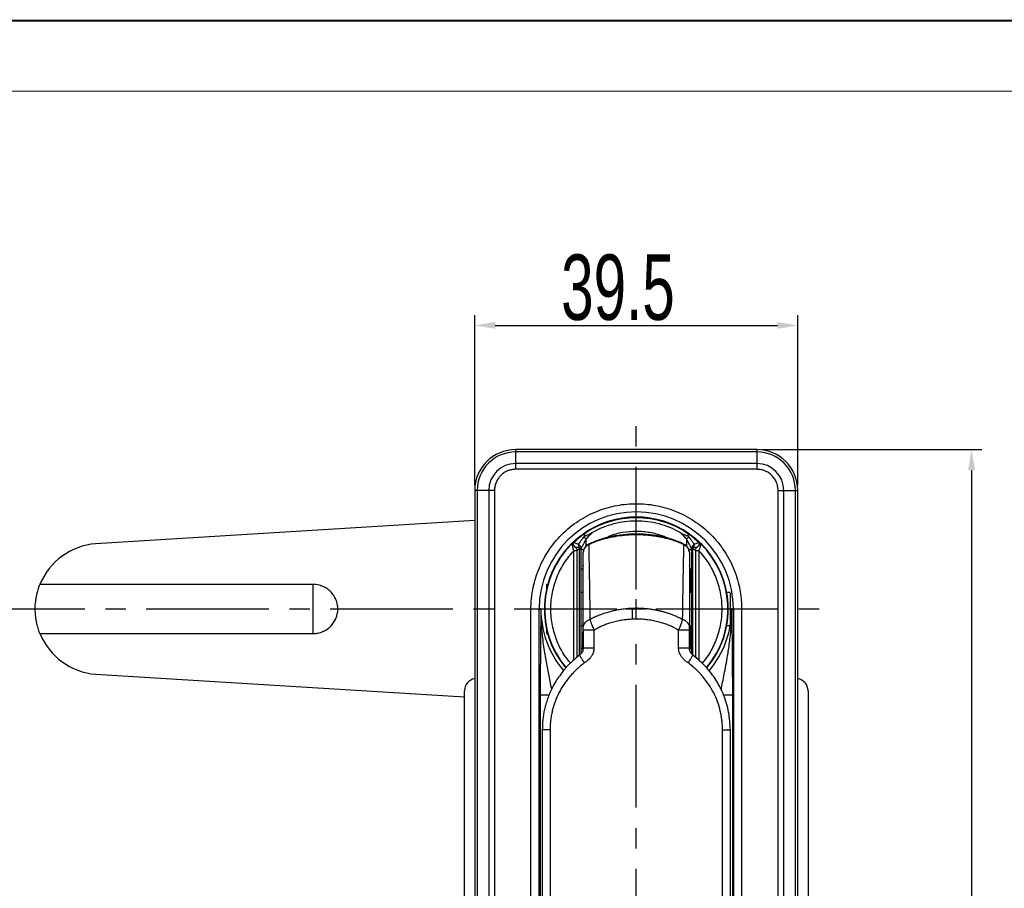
# Model space of a CAD drawing. Header units: millimetres. Extents: x 2938 to 3451, y 1869 to 2231.
# Tile 16 of 30: x 3008 to 3128, y 2125 to 2231. Entities that reach past the tile are written whole.
import ezdxf

# ---------------------------------------------------------------- set-up
doc = ezdxf.new("R2010")
doc.units = ezdxf.units.MM
doc.linetypes.add('CENTER', pattern=[10.16, 6.35, -1.27, 1.27, -1.27])
doc.linetypes.add('CENTER2', pattern=[1.125, 0.75, -0.125, 0.125, -0.125])
doc.layers.add('中心线层', color=1, linetype='CENTER')
doc.layers.add('实线层', color=7, linetype='Continuous', lineweight=30)
doc.layers.add('粗实线层', color=7, linetype='Continuous', lineweight=35)
doc.styles.add('标准', font='txt', dxfattribs={"width": 0.667})
doc.dimstyles.new('对齐', dxfattribs={"dimtxt": 3, "dimasz": 2.5, "dimexe": 1.25, "dimexo": 0.625, "dimtad": 1, "dimdsep": 46, "dimtxsty": '标准', "dimcen": 2.5, "dimclrd": 3, "dimclre": 3, "dimclrt": 3, "dimadec": 0, "dimazin": 0, "dimtfac": 1, "dimtmove": 0, "dimatfit": 3, "dimfxl": 1, "dimarcsym": 0})

# ---------------------------------------------------------------- blocks, each defined once
blk = doc.blocks.new('*D15')
at = {"color": 3, "linetype": 'Continuous', "lineweight": -2, "transparency": 16777216}
for p, q in [((3098.54, 2178.75), (3125.41, 2178.75)), ((3124.16, 2176.25), (3124.16, 2031.25)), ((3098.54, 2028.75), (3125.41, 2028.75))]:
    blk.add_line(p, q, dxfattribs=at)
at = {"color": 3, "linetype": 'Continuous', "transparency": 16777216}
for points in [[(3123.74, 2176.25), (3124.58, 2176.25), (3124.16, 2178.75)], [(3123.74, 2031.25), (3124.58, 2031.25), (3124.16, 2028.75)]]:
    blk.add_solid(points, dxfattribs=at)
at = {"layer": 'Defpoints', "color": 0, "linetype": 'Continuous', "transparency": 16777216}
for p in [(3097.91, 2178.75), (3097.91, 2028.75), (3124.16, 2028.75)]:
    blk.add_point(p, dxfattribs=at)
at = {"color": 3, "linetype": 'Continuous', "lineweight": 18, "transparency": 16777216, "insert": (3119.54, 2101.3), "char_height": 8, "width": 13.6977, "attachment_point": 5, "rotation": 90, "style": '标准'}
blk.add_mtext('150', dxfattribs=at)
blk = doc.blocks.new('*D16')
at = {"color": 3, "linetype": 'Continuous', "lineweight": -2, "transparency": 16777216}
for p, q in [((3063.41, 2174.38), (3063.41, 2195.19)), ((3102.91, 2174.38), (3102.91, 2195.19)), ((3065.91, 2193.94), (3100.41, 2193.94))]:
    blk.add_line(p, q, dxfattribs=at)
at = {"color": 3, "linetype": 'Continuous', "transparency": 16777216}
for points in [[(3065.91, 2194.35), (3065.91, 2193.52), (3063.41, 2193.94)], [(3100.41, 2194.35), (3100.41, 2193.52), (3102.91, 2193.94)]]:
    blk.add_solid(points, dxfattribs=at)
at = {"layer": 'Defpoints', "color": 0, "linetype": 'Continuous', "transparency": 16777216}
for p in [(3102.91, 2193.94), (3063.41, 2173.75), (3102.91, 2173.75)]:
    blk.add_point(p, dxfattribs=at)
at = {"color": 3, "linetype": 'Continuous', "lineweight": 18, "transparency": 16777216, "insert": (3080.92, 2198.56), "char_height": 8, "width": 19.3542, "attachment_point": 5, "style": '标准'}
blk.add_mtext('39.5', dxfattribs=at)
blk = doc.blocks.new('*U12')
at = {"layer": '中心线层', "color": 0, "linetype": 'CENTER2', "ltscale": 20, "transparency": 16777216}
for p, q in [((0, 2.38), (0, 24.25)), ((-82.42, 0), (-2.38, 0)), ((2.38, 0), (23.1, 0)), ((0, -136.79), (0, -2.38))]:
    blk.add_line(p, q, dxfattribs=at)
at = {"layer": '中心线层', "color": 0, "linetype": 'Continuous', "ltscale": 20, "transparency": 16777216}
for p, q in [((-1.19, 0), (1.19, 0)), ((0, -1.19), (0, 1.19))]:
    blk.add_line(p, q, dxfattribs=at)

msp = doc.modelspace()

# ---------------------------------------------------------------- linework, layer by layer
at = {"color": 7, "linetype": 'Continuous', "lineweight": 13}
msp.add_lwpolyline([(2938.471, 2231.223, 0.224, 0.224, 0), (3451.334, 2231.223, 0.224, 0.224, 0)], format="xyseb", dxfattribs=at)
at = {"layer": '实线层', "lineweight": 13}
msp.add_line((2969.253, 2222.589), (3442.7, 2222.589), dxfattribs=at)
at = {"layer": '实线层', "color": 7, "linetype": 'Continuous', "lineweight": 25}
for p, q in [((3068.412, 2178.459), (3068.412, 2178.752)), ((3097.912, 2178.752), (3068.412, 2178.752)), ((3068.412, 2177.045), (3068.412, 2178.459)), ((3097.912, 2178.459), (3068.412, 2178.459)), ((3097.912, 2178.752), (3097.912, 2178.459)), ((3097.912, 2178.459), (3097.912, 2177.045)), ((3068.412, 2176.337), (3068.412, 2177.045)), ((3097.912, 2177.045), (3068.412, 2177.045)), ((3097.912, 2177.045), (3097.912, 2176.337)), ((3097.912, 2176.337), (3068.412, 2176.337)), ((3065.119, 2173.752), (3063.704, 2173.752)), ((3065.826, 2173.752), (3065.119, 2173.752)), ((3100.497, 2173.752), (3101.204, 2173.752)), ((3101.204, 2173.752), (3102.619, 2173.752)), ((3102.619, 2173.752), (3102.912, 2173.752)), ((3063.412, 2170.064), (3017.046, 2167.228)), ((3076.729, 2168.409), (3076.85, 2168.238)), ((3089.473, 2168.238), (3089.594, 2168.409)), ((3075.554, 2167.37), (3075.564, 2167.385)), ((3075.564, 2167.385), (3076.047, 2167.178)), ((3077.012, 2167.787), (3076.735, 2168.078)), ((3089.588, 2168.078), (3089.312, 2167.787)), ((3090.276, 2167.178), (3090.759, 2167.385)), ((3090.743, 2167.402), (3090.759, 2167.385)), ((3090.759, 2167.385), (3090.768, 2167.37)), ((3076.412, 2166.538), (3076.236, 2166.538)), ((3076.412, 2153.801), (3076.412, 2166.538)), ((3076.698, 2166.289), (3076.662, 2166.16)), ((3089.625, 2166.289), (3089.662, 2166.16)), ((3089.912, 2166.538), (3090.087, 2166.538)), ((3089.912, 2166.538), (3089.912, 2153.801)), ((3043.662, 2162.252), (3010.245, 2162.252)), ((3043.662, 2156.252), (3043.662, 2162.252)), ((3072.319, 2162.252), (3072.162, 2162.252)), ((3072.162, 2162.252), (3072.162, 2161.61)), ((3076.662, 2161.252), (3076.412, 2161.252)), ((3089.912, 2161.252), (3089.662, 2161.252)), ((3094.64, 2161.252), (3094.232, 2161.252)), ((3094.662, 2157.323), (3094.662, 2161.18)), ((3070.279, 2159.252), (3071.279, 2159.252)), ((3071.492, 2159.252), (3071.279, 2159.252)), ((3095.044, 2159.252), (3094.831, 2159.252)), ((3095.044, 2159.252), (3096.044, 2159.252)), ((3072.162, 2156.893), (3072.162, 2156.252)), ((3076.412, 2157.252), (3076.662, 2157.252)), ((3076.662, 2156.646), (3076.662, 2154.46)), ((3077.988, 2156.647), (3077.988, 2154.461)), ((3088.335, 2154.461), (3088.335, 2156.647)), ((3089.662, 2157.252), (3089.912, 2157.252)), ((3089.662, 2154.46), (3089.662, 2156.646)), ((3094.232, 2157.252), (3094.64, 2157.252)), ((3010.245, 2156.252), (3043.662, 2156.252)), ((3072.162, 2156.252), (3072.319, 2156.252)), ((3076.265, 2153.615), (3076.262, 2153.66)), ((3090.058, 2153.615), (3090.062, 2153.66)), ((3017.046, 2151.275), (3062.162, 2148.515)), ((3062.162, 2082.252), (3062.162, 2149.252)), ((3104.162, 2149.252), (3104.162, 2082.252)), ((3071.415, 2148.755), (3071.415, 2081.75)), ((3094.908, 2148.755), (3094.908, 2081.75))]:
    msp.add_line(p, q, dxfattribs=at)
at = {"layer": '实线层', "color": 8, "linetype": 'Continuous', "lineweight": 25}
for p, q in [((3077.012, 2166.936), (3077.012, 2167.787)), ((3089.312, 2167.787), (3089.312, 2166.936)), ((3075.513, 2152.998), (3075.513, 2166.372)), ((3075.937, 2153.361), (3075.937, 2166.372)), ((3076.236, 2153.636), (3076.236, 2166.538)), ((3090.087, 2153.636), (3090.087, 2166.538)), ((3090.386, 2166.372), (3090.386, 2153.332)), ((3090.81, 2166.372), (3090.81, 2152.942)), ((3076.662, 2164.616), (3076.577, 2164.176)), ((3089.746, 2164.176), (3089.662, 2164.616)), ((3089.746, 2164.176), (3089.746, 2161.252)), ((3076.577, 2156.481), (3076.577, 2154.327)), ((3089.746, 2157.252), (3089.746, 2154.327)), ((3076.577, 2154.327), (3076.609, 2154.16)), ((3089.714, 2154.16), (3089.746, 2154.327)), ((3071.415, 2149.504), (3071.415, 2148.755)), ((3094.907, 2149.501), (3094.908, 2148.755))]:
    msp.add_line(p, q, dxfattribs=at)
at = {"layer": '实线层', "color": 7, "linetype": 'Continuous', "lineweight": 25}
for centre, radius, start, end in [((3068.412, 2173.752), 5, 90, 180), ((3068.412, 2173.752), 4.707, 90, 180), ((3097.912, 2173.752), 5, 360, 90), ((3097.912, 2173.752), 4.707, 0, 90), ((3068.412, 2173.752), 3.293, 90, 180), ((3097.912, 2173.752), 3.293, 360, 90), ((3083.162, 2159.252), 11.883, 0, 180), ((3083.162, 2159.252), 11.25, 54.96058, 125.04031), ((3017.662, 2159.252), 8, 94.41173, 157.97569), ((3083.162, 2159.252), 11.25, 134.71899, 219.92897), ((3090.449, 2167.045), 0.219, 142.23907, 173.94747), ((3083.162, 2159.252), 11.25, 320.12642, 45.28101), ((3017.662, 2159.252), 8, 202.02431, 265.58827), ((3077.681, 1612.097), 542.364, 89.96757, 90.10775), ((3088.642, 1612.097), 542.364, 89.89225, 90.03243), ((3063.662, 2149.252), 1.5, 99.59407, 180), ((3102.662, 2149.252), 1.5, 0, 80.40593), ((3072.414, 1775.13), 369.33, 89.96846, 90.11677)]:
    msp.add_arc(centre, radius, start, end, dxfattribs=at)
at = {"layer": '实线层', "color": 8, "linetype": 'Continuous', "lineweight": 25}
for radius, start, end in [(11.2, 134.33828, 219.89413), (11.2, 320.1389, 45.66172), (11.67, 180, 220.21425), (11.67, 319.68754, 0)]:
    msp.add_arc((3083.162, 2159.252), radius, start, end, dxfattribs=at)
at = {"layer": '实线层', "color": 7, "linetype": 'Continuous', "lineweight": 25}
for points, knots in [([(3068.412, 2176.337), (3068.355, 2176.336), (3068.242, 2176.334), (3068.073, 2176.317), (3067.907, 2176.29), (3067.743, 2176.252), (3067.581, 2176.202), (3067.316, 2176.103), (3066.965, 2175.916), (3066.572, 2175.592), (3066.247, 2175.198), (3066.047, 2174.822), (3065.933, 2174.503), (3065.871, 2174.257), (3065.833, 2174.006), (3065.828, 2173.837), (3065.826, 2173.752)], [0, 0, 0, 0, 0.0419813, 0.0836092, 0.1250629, 0.166524, 0.2081739, 0.2501916, 0.3750442, 0.5000263, 0.6248789, 0.749861, 0.812677, 0.8748976, 0.9371348, 1, 1, 1, 1]), ([(3100.497, 2173.752), (3100.496, 2173.808), (3100.494, 2173.922), (3100.477, 2174.09), (3100.45, 2174.256), (3100.412, 2174.421), (3100.362, 2174.583), (3100.263, 2174.847), (3100.076, 2175.198), (3099.752, 2175.591), (3099.358, 2175.916), (3098.982, 2176.116), (3098.663, 2176.231), (3098.417, 2176.292), (3098.166, 2176.33), (3097.997, 2176.335), (3097.912, 2176.337)], [0, 0, 0, 0, 0.0419813, 0.0836092, 0.1250629, 0.166524, 0.2081739, 0.2501916, 0.3750442, 0.5000263, 0.6248789, 0.749861, 0.812677, 0.8748976, 0.9371348, 1, 1, 1, 1]), ([(3070.279, 2159.252), (3070.28, 2159.364), (3070.281, 2159.589), (3070.295, 2159.925), (3070.317, 2160.261), (3070.348, 2160.596), (3070.387, 2160.93), (3070.435, 2161.264), (3070.544, 2161.895), (3070.761, 2162.817), (3071.17, 2164.017), (3071.703, 2165.188), (3072.588, 2166.703), (3073.987, 2168.426), (3076.047, 2170.099), (3078.356, 2171.296), (3080.757, 2171.986), (3083.162, 2172.206), (3085.566, 2171.986), (3087.967, 2171.296), (3090.276, 2170.099), (3092.336, 2168.426), (3093.735, 2166.703), (3094.62, 2165.188), (3095.153, 2164.018), (3095.562, 2162.817), (3095.798, 2161.814), (3095.928, 2161.015), (3095.995, 2160.429), (3096.037, 2159.841), (3096.042, 2159.448), (3096.044, 2159.252)], [0, 0, 0, 0, 0.0083414, 0.0166695, 0.0249901, 0.0333087, 0.0416313, 0.0499633, 0.0583106, 0.0891943, 0.1201024, 0.1522733, 0.1844696, 0.2501185, 0.3157674, 0.3800521, 0.4417709, 0.5000016, 0.5582324, 0.6199512, 0.6842359, 0.7498848, 0.8155337, 0.847704, 0.8799009, 0.9107833, 0.9416926, 0.9562796, 0.9708395, 0.9854027, 1, 1, 1, 1]), ([(3076.729, 2168.409), (3077.664, 2169.066), (3078.699, 2169.578), (3080.877, 2170.267), (3082.019, 2170.443), (3084.303, 2170.443), (3085.445, 2170.267), (3087.623, 2169.579), (3088.659, 2169.067), (3089.593, 2168.41)], [0, 0, 0, 0, 0.25, 0.25, 0.5, 0.5, 0.75, 0.75, 1, 1, 1, 1]), ([(3077.856, 2168.659), (3078.662, 2169.113), (3079.525, 2169.463), (3081.313, 2169.932), (3082.237, 2170.052), (3084.086, 2170.052), (3085.01, 2169.932), (3086.798, 2169.463), (3087.662, 2169.113), (3088.467, 2168.659)], [0, 0, 0, 0, 0.25, 0.25, 0.5, 0.5, 0.75, 0.75, 1, 1, 1, 1]), ([(3075.389, 2167.385), (3075.419, 2167.413), (3075.48, 2167.472), (3075.63, 2167.61), (3075.869, 2167.821), (3076.229, 2168.12), (3076.544, 2168.348), (3076.702, 2168.463)], [0, 0, 0, 0, 0.1374042, 0.2846898, 0.4284858, 0.7120949, 1, 1, 1, 1]), ([(3075.564, 2167.385), (3075.565, 2167.385), (3075.567, 2167.386), (3075.592, 2167.412), (3075.676, 2167.496), (3075.815, 2167.633), (3075.95, 2167.761), (3076.068, 2167.868), (3076.154, 2167.942), (3076.248, 2168.024), (3076.373, 2168.128), (3076.538, 2168.263), (3076.666, 2168.361), (3076.729, 2168.409)], [0, 0, 0, 0, 0.0270645, 0.1072408, 0.2460386, 0.3734343, 0.5060377, 0.5705526, 0.6355108, 0.6841549, 0.7632612, 0.8815701, 1, 1, 1, 1]), ([(3076.85, 2168.238), (3076.855, 2168.232), (3076.867, 2168.221), (3076.894, 2168.213), (3076.928, 2168.212), (3076.968, 2168.218), (3077.017, 2168.23), (3077.072, 2168.249), (3077.157, 2168.282), (3077.276, 2168.338), (3077.442, 2168.426), (3077.638, 2168.536), (3077.781, 2168.617), (3077.856, 2168.659)], [0, 0, 0, 0, 0.0281366, 0.0576574, 0.0909309, 0.1296238, 0.1747928, 0.2270937, 0.2869417, 0.4174464, 0.5720688, 0.7762039, 1, 1, 1, 1]), ([(3077.012, 2167.787), (3077.085, 2167.857), (3077.154, 2167.931), (3077.287, 2168.084), (3077.355, 2168.159), (3077.563, 2168.38), (3077.707, 2168.522), (3077.856, 2168.659)], [0, 0, 0, 0, 0.25, 0.25, 0.5, 0.5, 1, 1, 1, 1]), ([(3088.97, 2167.194), (3088.414, 2167.428), (3087.412, 2167.851), (3085.918, 2168.18), (3084.742, 2168.339), (3083.701, 2168.409), (3082.553, 2168.414), (3081.078, 2168.299), (3079.651, 2168.026), (3078.386, 2167.648), (3077.747, 2167.369), (3077.414, 2167.223)], [0, 0, 0, 0, 0.1581558, 0.2853406, 0.3817381, 0.4522273, 0.5423926, 0.6636, 0.8159419, 0.9040069, 1, 1, 1, 1]), ([(3088.467, 2168.659), (3088.558, 2168.607), (3088.725, 2168.513), (3088.939, 2168.395), (3089.103, 2168.312), (3089.218, 2168.26), (3089.312, 2168.227), (3089.383, 2168.212), (3089.441, 2168.212), (3089.463, 2168.229), (3089.473, 2168.238)], [0, 0, 0, 0, 0.2720487, 0.5000072, 0.6356821, 0.75004, 0.8337532, 0.9003387, 0.9534163, 1, 1, 1, 1]), ([(3088.467, 2168.659), (3088.616, 2168.522), (3088.761, 2168.38), (3088.969, 2168.159), (3089.036, 2168.084), (3089.169, 2167.931), (3089.238, 2167.857), (3089.312, 2167.787)], [0, 0, 0, 0, 0.5, 0.5, 0.75, 0.75, 1, 1, 1, 1]), ([(3089.621, 2168.463), (3089.78, 2168.347), (3090.095, 2168.119), (3090.462, 2167.814), (3090.712, 2167.592), (3090.867, 2167.449), (3090.919, 2167.399), (3090.943, 2167.376)], [0, 0, 0, 0, 0.2863034, 0.5679705, 0.7316503, 0.8746073, 1, 1, 1, 1]), ([(3075.246, 2167.246), (3075.277, 2167.276), (3075.317, 2167.315), (3075.327, 2167.325), (3075.33, 2167.328)], [0, 0, 0, 0, 0.7707517, 1, 1, 1, 1]), ([(3075.338, 2167.268), (3075.329, 2167.269), (3075.305, 2167.271), (3075.278, 2167.266), (3075.258, 2167.256), (3075.25, 2167.249), (3075.246, 2167.246)], [0, 0, 0, 0, 0.2308486, 0.6212333, 0.8099332, 1, 1, 1, 1]), ([(3075.334, 2167.262), (3075.328, 2167.138), (3075.338, 2167.003), (3075.392, 2166.705), (3075.437, 2166.545), (3075.513, 2166.372)], [0, 0, 0, 0, 0.5, 0.5, 1, 1, 1, 1]), ([(3075.562, 2167.381), (3075.547, 2167.385), (3075.517, 2167.392), (3075.455, 2167.392), (3075.388, 2167.375), (3075.352, 2167.346), (3075.334, 2167.332)], [0, 0, 0, 0, 0.2436242, 0.48472, 0.7373902, 1, 1, 1, 1]), ([(3075.739, 2166.783), (3075.677, 2166.851), (3075.621, 2166.925), (3075.519, 2167.066), (3075.473, 2167.136), (3075.433, 2167.198)], [0, 0, 0, 0, 0.5, 0.5, 1, 1, 1, 1]), ([(3076.735, 2168.078), (3076.636, 2167.951), (3076.545, 2167.827), (3076.381, 2167.599), (3076.307, 2167.493), (3076.184, 2167.327), (3076.135, 2167.267), (3076.066, 2167.193), (3076.047, 2167.178), (3076.047, 2167.178)], [0, 0, 0, 0, 0.25, 0.25, 0.5, 0.5, 0.75, 0.75, 1, 1, 1, 1]), ([(3076.047, 2167.178), (3076.053, 2167.171), (3076.063, 2167.158), (3076.086, 2167.094), (3076.097, 2167.064)], [0, 0, 0, 0, 0.5353608, 1, 1, 1, 1]), ([(3076.412, 2166.627), (3076.412, 2166.627), (3076.413, 2166.629), (3076.419, 2166.64), (3076.429, 2166.657), (3076.442, 2166.681), (3076.459, 2166.71), (3076.478, 2166.746), (3076.51, 2166.805), (3076.559, 2166.896), (3076.616, 2167.005), (3076.666, 2167.101), (3076.714, 2167.202), (3076.781, 2167.342), (3076.866, 2167.509), (3076.947, 2167.665), (3076.993, 2167.753), (3077.012, 2167.787)], [0, 0, 0, 0, 0.031614, 0.0635748, 0.0963585, 0.130322, 0.1657153, 0.2026959, 0.2409651, 0.3365498, 0.4367485, 0.5006487, 0.5585246, 0.6610309, 0.8082729, 0.9244561, 1, 1, 1, 1]), ([(3077.413, 2167.224), (3077.314, 2167.171), (3077.115, 2167.063), (3076.894, 2166.835), (3076.739, 2166.574), (3076.711, 2166.385), (3076.697, 2166.289)], [0, 0, 0, 0, 0.2448507, 0.4934903, 0.7452738, 1, 1, 1, 1]), ([(3088.984, 2167.12), (3088.898, 2167.16), (3088.727, 2167.239), (3088.464, 2167.351), (3088.195, 2167.458), (3087.921, 2167.558), (3087.642, 2167.652), (3087.359, 2167.739), (3087.072, 2167.82), (3086.781, 2167.895), (3086.487, 2167.964), (3086.189, 2168.027), (3085.889, 2168.084), (3085.587, 2168.134), (3085.283, 2168.179), (3084.978, 2168.217), (3084.671, 2168.25), (3084.363, 2168.276), (3084.055, 2168.297), (3083.746, 2168.311), (3083.438, 2168.319), (3083.13, 2168.322), (3082.538, 2168.315), (3081.662, 2168.263), (3080.707, 2168.137), (3079.957, 2167.993), (3079.405, 2167.863), (3078.864, 2167.712), (3078.338, 2167.538), (3077.826, 2167.343), (3077.501, 2167.194), (3077.339, 2167.12)], [0, 0, 0, 0, 0.0249335, 0.0498994, 0.0749002, 0.0999373, 0.1250116, 0.1501228, 0.1752681, 0.2004438, 0.2256451, 0.2508664, 0.2761014, 0.3013432, 0.3265847, 0.3518182, 0.377036, 0.4022304, 0.4273937, 0.4525184, 0.4775971, 0.5026229, 0.5275894, 0.621928, 0.7166899, 0.7639971, 0.8113063, 0.8585794, 0.9057893, 0.9529273, 1, 1, 1, 1]), ([(3089.627, 2166.282), (3089.614, 2166.378), (3089.587, 2166.567), (3089.434, 2166.83), (3089.214, 2167.058), (3089.016, 2167.167), (3088.917, 2167.221)], [0, 0, 0, 0, 0.2547331, 0.506519, 0.7551584, 1, 1, 1, 1]), ([(3089.312, 2167.787), (3089.332, 2167.748), (3089.373, 2167.67), (3089.444, 2167.526), (3089.54, 2167.336), (3089.65, 2167.117), (3089.757, 2166.906), (3089.827, 2166.78), (3089.871, 2166.7), (3089.894, 2166.658), (3089.909, 2166.631), (3089.911, 2166.628), (3089.912, 2166.627)], [0, 0, 0, 0, 0.0853274, 0.1705505, 0.3105537, 0.4999116, 0.6566577, 0.7978762, 0.8312668, 0.906634, 0.9573472, 1, 1, 1, 1]), ([(3090.276, 2167.178), (3090.274, 2167.178), (3090.268, 2167.178), (3090.254, 2167.188), (3090.228, 2167.214), (3090.177, 2167.274), (3090.099, 2167.379), (3089.996, 2167.523), (3089.834, 2167.751), (3089.69, 2167.942), (3089.588, 2168.078)], [0, 0, 0, 0, 0.0384546, 0.0855448, 0.1442843, 0.2194547, 0.3707756, 0.500848, 0.6458188, 1, 1, 1, 1]), ([(3090.891, 2167.198), (3090.879, 2167.18), (3090.856, 2167.144), (3090.82, 2167.091), (3090.786, 2167.042), (3090.736, 2166.972), (3090.671, 2166.883), (3090.611, 2166.814), (3090.584, 2166.783)], [0, 0, 0, 0, 0.1460265, 0.2778415, 0.3958832, 0.5006615, 0.7759565, 1, 1, 1, 1]), ([(3090.98, 2167.341), (3090.965, 2167.353), (3090.935, 2167.378), (3090.877, 2167.397), (3090.817, 2167.4), (3090.779, 2167.387), (3090.761, 2167.381)], [0, 0, 0, 0, 0.2442597, 0.4997802, 0.7554184, 1, 1, 1, 1]), ([(3090.989, 2167.262), (3090.99, 2167.233), (3090.991, 2167.176), (3090.988, 2167.091), (3090.981, 2167.01), (3090.972, 2166.936), (3090.961, 2166.868), (3090.949, 2166.807), (3090.931, 2166.723), (3090.902, 2166.617), (3090.859, 2166.49), (3090.826, 2166.41), (3090.81, 2166.372)], [0, 0, 0, 0, 0.1110015, 0.21309054, 0.30630804, 0.39069839, 0.46630748, 0.53318153, 0.59136659, 0.73950653, 0.87558694, 1, 1, 1, 1]), ([(3090.985, 2167.336), (3090.989, 2167.332), (3091, 2167.322), (3091.048, 2167.275), (3091.077, 2167.246)], [0, 0, 0, 0, 0.3774904, 1, 1, 1, 1]), ([(3091.077, 2167.246), (3091.071, 2167.251), (3091.058, 2167.262), (3091.033, 2167.269), (3091.009, 2167.271), (3090.993, 2167.269), (3090.986, 2167.268)], [0, 0, 0, 0, 0.3055359, 0.5739289, 0.8053241, 1, 1, 1, 1]), ([(3075.946, 2166.506), (3075.944, 2166.483), (3075.939, 2166.439), (3075.938, 2166.394), (3075.937, 2166.372)], [0, 0, 0, 0, 0.51602, 1, 1, 1, 1]), ([(3076.236, 2166.538), (3076.192, 2166.531), (3076.096, 2166.518), (3075.999, 2166.51), (3075.946, 2166.506)], [0, 0, 0, 0, 0.4544913, 1, 1, 1, 1]), ([(3076.31, 2166.96), (3076.295, 2166.98), (3076.267, 2167.015), (3076.192, 2167.058), (3076.128, 2167.063), (3076.088, 2167.066)], [0, 0, 0, 0, 0.3220003, 0.5732235, 1, 1, 1, 1]), ([(3076.181, 2166.775), (3076.25, 2166.748), (3076.311, 2166.712), (3076.391, 2166.628), (3076.412, 2166.582), (3076.412, 2166.538)], [0, 0, 0, 0, 0.5, 0.5, 1, 1, 1, 1]), ([(3076.412, 2166.538), (3076.412, 2166.557), (3076.412, 2166.577), (3076.412, 2166.601), (3076.412, 2166.608), (3076.412, 2166.621), (3076.412, 2166.627), (3076.412, 2166.627)], [0, 0, 0, 0, 0.5, 0.5, 0.75, 0.75, 1, 1, 1, 1]), ([(3077.339, 2167.12), (3077.308, 2167.103), (3077.243, 2167.069), (3077.15, 2167.009), (3077.059, 2166.941), (3076.973, 2166.863), (3076.894, 2166.776), (3076.815, 2166.672), (3076.74, 2166.537), (3076.676, 2166.362), (3076.666, 2166.231), (3076.662, 2166.16)], [0, 0, 0, 0, 0.0770956, 0.1584427, 0.2439215, 0.3333375, 0.4264145, 0.5224259, 0.6517637, 0.8123548, 1, 1, 1, 1]), ([(3076.662, 2157.05), (3076.662, 2157.264), (3076.662, 2157.69), (3076.662, 2158.316), (3076.662, 2158.927), (3076.662, 2159.521), (3076.662, 2160.099), (3076.662, 2160.662), (3076.662, 2161.208), (3076.662, 2161.738), (3076.662, 2162.253), (3076.662, 2162.751), (3076.662, 2163.233), (3076.662, 2163.699), (3076.662, 2164.149), (3076.662, 2164.583), (3076.662, 2165.002), (3076.662, 2165.404), (3076.662, 2165.79), (3076.662, 2166.037), (3076.662, 2166.16)], [0, 0, 0, 0, 0.0623176, 0.1237783, 0.1843919, 0.2441685, 0.3031186, 0.3612534, 0.4185844, 0.4751236, 0.5308835, 0.5858771, 0.6401181, 0.6936206, 0.7463995, 0.7984701, 0.8498484, 0.9005511, 0.9505956, 1, 1, 1, 1]), ([(3089.662, 2166.16), (3089.661, 2166.186), (3089.659, 2166.239), (3089.648, 2166.32), (3089.63, 2166.401), (3089.597, 2166.5), (3089.541, 2166.619), (3089.445, 2166.763), (3089.315, 2166.901), (3089.158, 2167.025), (3089.04, 2167.089), (3088.984, 2167.12)], [0, 0, 0, 0, 0.0699572, 0.1411178, 0.2133375, 0.2864572, 0.4132314, 0.5473471, 0.7098762, 0.8611436, 1, 1, 1, 1]), ([(3089.662, 2166.16), (3089.662, 2166.055), (3089.662, 2165.844), (3089.662, 2165.516), (3089.662, 2165.176), (3089.662, 2164.824), (3089.662, 2164.461), (3089.662, 2164.086), (3089.662, 2163.699), (3089.662, 2163.301), (3089.662, 2162.89), (3089.662, 2162.468), (3089.662, 2162.034), (3089.662, 2161.589), (3089.662, 2161.131), (3089.662, 2160.662), (3089.662, 2160.181), (3089.662, 2159.688), (3089.662, 2159.184), (3089.662, 2158.668), (3089.662, 2158.14), (3089.662, 2157.6), (3089.662, 2157.234), (3089.662, 2157.05)], [0, 0, 0, 0, 0.0423054, 0.0850793, 0.1283334, 0.1720787, 0.2163259, 0.2610853, 0.306367, 0.3521807, 0.3985356, 0.4454409, 0.4929051, 0.5409367, 0.5895437, 0.6387341, 0.6885153, 0.7388946, 0.789879, 0.8414754, 0.8936901, 0.9465297, 1, 1, 1, 1]), ([(3089.912, 2166.538), (3089.912, 2166.582), (3089.932, 2166.628), (3090.013, 2166.712), (3090.073, 2166.748), (3090.142, 2166.775)], [0, 0, 0, 0, 0.5, 0.5, 1, 1, 1, 1]), ([(3089.912, 2166.627), (3089.912, 2166.627), (3089.912, 2166.621), (3089.912, 2166.608), (3089.912, 2166.601), (3089.912, 2166.577), (3089.912, 2166.557), (3089.912, 2166.538)], [0, 0, 0, 0, 0.25, 0.25, 0.5, 0.5, 1, 1, 1, 1]), ([(3090.239, 2167.068), (3090.198, 2167.065), (3090.134, 2167.06), (3090.058, 2167.017), (3090.03, 2166.982), (3090.014, 2166.962)], [0, 0, 0, 0, 0.4265588, 0.6778341, 1, 1, 1, 1]), ([(3090.377, 2166.506), (3090.324, 2166.51), (3090.227, 2166.518), (3090.131, 2166.531), (3090.087, 2166.538)], [0, 0, 0, 0, 0.5455087, 1, 1, 1, 1]), ([(3090.584, 2166.783), (3090.566, 2166.762), (3090.521, 2166.71), (3090.449, 2166.616), (3090.402, 2166.545), (3090.377, 2166.506)], [0, 0, 0, 0, 0.2232549, 0.5728406, 1, 1, 1, 1]), ([(3090.386, 2166.372), (3090.385, 2166.394), (3090.385, 2166.439), (3090.379, 2166.483), (3090.377, 2166.506)], [0, 0, 0, 0, 0.4839812, 1, 1, 1, 1]), ([(3076.412, 2163.851), (3076.412, 2163.913), (3076.428, 2163.975), (3076.486, 2164.087), (3076.529, 2164.136), (3076.577, 2164.176)], [0.51404567, 0.51404567, 0.51404567, 0.51404567, 0.75, 0.75, 0.99407428, 0.99407428, 0.99407428, 0.99407428]), ([(3010.245, 2156.252), (3010.195, 2156.375), (3010.133, 2156.538), (3010.033, 2156.839), (3009.999, 2156.949), (3009.933, 2157.182), (3009.901, 2157.306), (3009.84, 2157.568), (3009.811, 2157.707), (3009.76, 2157.995), (3009.737, 2158.143), (3009.682, 2158.599), (3009.662, 2158.924), (3009.661, 2159.576), (3009.681, 2159.892), (3009.736, 2160.355), (3009.759, 2160.505), (3009.81, 2160.792), (3009.838, 2160.929), (3009.991, 2161.588), (3010.145, 2162.004), (3010.245, 2162.252)], [0, 0, 0, 0, 0.125, 0.125, 0.1875, 0.1875, 0.25, 0.25, 0.3125, 0.3125, 0.375, 0.375, 0.5, 0.5, 0.625, 0.625, 0.6875, 0.6875, 0.75, 0.75, 1, 1, 1, 1]), ([(3043.662, 2156.252), (3043.86, 2156.252), (3044.054, 2156.271), (3044.438, 2156.347), (3044.628, 2156.405), (3044.991, 2156.555), (3045.163, 2156.647), (3045.489, 2156.865), (3045.644, 2156.991), (3045.92, 2157.268), (3046.045, 2157.419), (3046.264, 2157.746), (3046.357, 2157.921), (3046.582, 2158.462), (3046.662, 2158.855), (3046.662, 2159.45), (3046.642, 2159.644), (3046.566, 2160.028), (3046.508, 2160.218), (3046.358, 2160.581), (3046.266, 2160.753), (3046.048, 2161.079), (3045.922, 2161.234), (3045.645, 2161.511), (3045.494, 2161.635), (3045.167, 2161.854), (3044.992, 2161.947), (3044.451, 2162.172), (3044.058, 2162.252), (3043.662, 2162.252)], [0, 0, 0, 0, 0.0625, 0.0625, 0.125, 0.125, 0.1875, 0.1875, 0.25, 0.25, 0.3125, 0.3125, 0.375, 0.375, 0.5, 0.5, 0.5625, 0.5625, 0.625, 0.625, 0.6875, 0.6875, 0.75, 0.75, 0.8125, 0.8125, 0.875, 0.875, 1, 1, 1, 1]), ([(3082.674, 2159.323), (3082.561, 2159.318), (3082.337, 2159.308), (3082.005, 2159.281), (3081.682, 2159.248), (3081.367, 2159.207), (3081.061, 2159.16), (3080.763, 2159.107), (3080.474, 2159.048), (3080.193, 2158.984), (3079.922, 2158.915), (3079.541, 2158.809), (3079.063, 2158.656), (3078.502, 2158.44), (3077.981, 2158.206), (3077.654, 2158.032), (3077.495, 2157.947)], [0, 0, 0, 0, 0.06271748, 0.12402483, 0.18392572, 0.24243715, 0.29957982, 0.35537215, 0.4098248, 0.46294433, 0.51473784, 0.5652132, 0.68191028, 0.79336171, 0.89942069, 1, 1, 1, 1]), ([(3088.828, 2157.947), (3088.74, 2157.995), (3088.56, 2158.093), (3088.279, 2158.232), (3087.981, 2158.368), (3087.667, 2158.499), (3087.337, 2158.625), (3086.99, 2158.743), (3086.628, 2158.854), (3086.25, 2158.955), (3085.856, 2159.047), (3085.446, 2159.129), (3085.021, 2159.199), (3084.58, 2159.256), (3084.124, 2159.299), (3083.653, 2159.326), (3083.168, 2159.337), (3082.84, 2159.328), (3082.674, 2159.323)], [0, 0, 0, 0, 0.04743804, 0.096921, 0.1484447, 0.20198274, 0.25749428, 0.31494877, 0.37435517, 0.43572287, 0.49906399, 0.56439974, 0.63175108, 0.70115347, 0.77265893, 0.84631357, 0.92210478, 1, 1, 1, 1]), ([(3082.724, 2158.003), (3082.714, 2158.237), (3082.704, 2158.48), (3082.687, 2158.934), (3082.68, 2159.146), (3082.674, 2159.323)], [0, 0, 0, 0, 0.5, 0.5, 1, 1, 1, 1]), ([(3071.478, 2158.019), (3071.475, 2157.775), (3071.468, 2157.175), (3071.458, 2156.191), (3071.447, 2155.09), (3071.438, 2154.038), (3071.43, 2153.065), (3071.425, 2152.155), (3071.42, 2151.303), (3071.417, 2150.482), (3071.416, 2149.898), (3071.415, 2149.563), (3071.415, 2149.504)], [0, 0, 0, 0, 0.0934933, 0.230076, 0.3708264, 0.499379, 0.6076691, 0.711127, 0.8101643, 0.89246, 0.9809625, 1, 1, 1, 1]), ([(3077.495, 2157.947), (3077.371, 2157.905), (3077.252, 2157.852), (3077.041, 2157.722), (3076.949, 2157.647), (3076.803, 2157.484), (3076.748, 2157.397), (3076.678, 2157.221), (3076.662, 2157.133), (3076.662, 2157.05)], [0, 0, 0, 0, 0.25, 0.25, 0.5, 0.5, 0.75, 0.75, 1, 1, 1, 1]), ([(3077.495, 2157.947), (3077.505, 2157.917), (3077.524, 2157.857), (3077.556, 2157.757), (3077.594, 2157.649), (3077.635, 2157.531), (3077.692, 2157.377), (3077.768, 2157.177), (3077.87, 2156.922), (3077.948, 2156.741), (3077.988, 2156.647)], [0, 0, 0, 0, 0.0844341, 0.1725234, 0.2641562, 0.3591723, 0.457361, 0.6212736, 0.8029691, 1, 1, 1, 1]), ([(3082.724, 2158.003), (3082.619, 2157.998), (3082.411, 2157.988), (3082.101, 2157.963), (3081.791, 2157.929), (3081.484, 2157.887), (3081.059, 2157.816), (3080.526, 2157.703), (3079.926, 2157.534), (3079.382, 2157.344), (3078.893, 2157.139), (3078.427, 2156.91), (3078.134, 2156.734), (3077.988, 2156.647)], [0, 0, 0, 0, 0.0626731, 0.1251562, 0.1874973, 0.2497451, 0.3119483, 0.4462883, 0.5779893, 0.6870709, 0.7934945, 0.8976615, 1, 1, 1, 1]), ([(3088.335, 2156.647), (3088.256, 2156.695), (3088.098, 2156.792), (3087.854, 2156.926), (3087.603, 2157.054), (3087.344, 2157.174), (3087.079, 2157.286), (3086.806, 2157.391), (3086.527, 2157.488), (3086.24, 2157.577), (3085.824, 2157.693), (3085.273, 2157.818), (3084.58, 2157.929), (3083.874, 2157.997), (3083.326, 2158.014), (3082.942, 2158.01), (3082.797, 2158.006), (3082.724, 2158.003)], [0, 0, 0, 0, 0.0473505, 0.0950906, 0.1432817, 0.1919833, 0.2412529, 0.2911464, 0.3417174, 0.3930174, 0.4450958, 0.5629757, 0.6822431, 0.8039193, 0.9253086, 0.9626455, 1, 1, 1, 1]), ([(3088.335, 2156.647), (3088.352, 2156.688), (3088.388, 2156.769), (3088.438, 2156.889), (3088.485, 2157.003), (3088.529, 2157.113), (3088.57, 2157.216), (3088.607, 2157.313), (3088.657, 2157.446), (3088.716, 2157.609), (3088.779, 2157.792), (3088.812, 2157.896), (3088.828, 2157.947)], [0, 0, 0, 0, 0.0861791, 0.1698642, 0.2507939, 0.3287411, 0.4035136, 0.4749533, 0.5429349, 0.7047212, 0.8573243, 1, 1, 1, 1]), ([(3089.662, 2157.05), (3089.662, 2157.133), (3089.646, 2157.221), (3089.575, 2157.397), (3089.521, 2157.484), (3089.374, 2157.647), (3089.282, 2157.722), (3089.071, 2157.852), (3088.952, 2157.905), (3088.828, 2157.947)], [0, 0, 0, 0, 0.25, 0.25, 0.5, 0.5, 0.75, 0.75, 1, 1, 1, 1]), ([(3094.848, 2157.742), (3094.85, 2157.614), (3094.855, 2157.141), (3094.864, 2156.291), (3094.875, 2155.214), (3094.886, 2154.018), (3094.895, 2152.74), (3094.903, 2151.365), (3094.907, 2150.289), (3094.907, 2149.672), (3094.907, 2149.501)], [0, 0, 0, 0, 0.0510351, 0.1880335, 0.332076, 0.4633362, 0.6348781, 0.7941594, 0.9428532, 1, 1, 1, 1]), ([(3076.662, 2156.646), (3076.662, 2156.671), (3076.662, 2156.722), (3076.662, 2156.796), (3076.662, 2156.879), (3076.662, 2156.967), (3076.662, 2157.022), (3076.662, 2157.05)], [0, 0, 0, 0, 0.1733367, 0.3448609, 0.5167864, 0.7608965, 1, 1, 1, 1]), ([(3077.988, 2156.647), (3077.808, 2156.647), (3077.631, 2156.647), (3077.308, 2156.647), (3077.162, 2156.647), (3076.92, 2156.647), (3076.824, 2156.646), (3076.695, 2156.646), (3076.662, 2156.646), (3076.662, 2156.646)], [0, 0, 0, 0, 0.25, 0.25, 0.5, 0.5, 0.75, 0.75, 1, 1, 1, 1]), ([(3089.662, 2156.646), (3089.662, 2156.646), (3089.628, 2156.646), (3089.499, 2156.646), (3089.403, 2156.647), (3089.161, 2156.647), (3089.015, 2156.647), (3088.692, 2156.647), (3088.515, 2156.647), (3088.335, 2156.647)], [0, 0, 0, 0, 0.25, 0.25, 0.5, 0.5, 0.75, 0.75, 1, 1, 1, 1]), ([(3076.662, 2154.46), (3076.662, 2154.311), (3076.629, 2154.162), (3076.528, 2153.955), (3076.486, 2153.889), (3076.385, 2153.765), (3076.326, 2153.708), (3076.262, 2153.66)], [0, 0, 0, 0, 0.5, 0.5, 0.75, 0.75, 1, 1, 1, 1]), ([(3077.988, 2154.461), (3077.988, 2154.425), (3077.986, 2154.354), (3077.974, 2154.248), (3077.955, 2154.141), (3077.928, 2154.033), (3077.871, 2153.857), (3077.76, 2153.616), (3077.53, 2153.273), (3077.271, 2153.006), (3077.016, 2152.795), (3076.898, 2152.707), (3076.835, 2152.66)], [0, 0, 0, 0, 0.0476015, 0.0956524, 0.1443989, 0.1940772, 0.2449101, 0.3939206, 0.5505657, 0.8009304, 0.8935286, 1, 1, 1, 1]), ([(3089.488, 2152.66), (3089.428, 2152.705), (3089.313, 2152.791), (3089.154, 2152.922), (3088.965, 2153.095), (3088.759, 2153.324), (3088.579, 2153.594), (3088.46, 2153.836), (3088.388, 2154.043), (3088.343, 2154.252), (3088.337, 2154.391), (3088.335, 2154.461)], [0, 0, 0, 0, 0.10202108, 0.19463418, 0.27804874, 0.44911977, 0.61071849, 0.7137502, 0.81192959, 0.90678292, 1, 1, 1, 1]), ([(3090.062, 2153.66), (3089.997, 2153.708), (3089.938, 2153.765), (3089.837, 2153.889), (3089.795, 2153.955), (3089.694, 2154.162), (3089.662, 2154.311), (3089.662, 2154.46)], [0, 0, 0, 0, 0.25, 0.25, 0.5, 0.5, 1, 1, 1, 1]), ([(3076.253, 2153.631), (3075.874, 2153.322), (3075.126, 2152.714), (3074.267, 2151.782), (3073.833, 2151.142), (3073.666, 2150.896)], [0, 0, 0, 0, 0.3875944, 0.7644187, 1, 1, 1, 1]), ([(3092.487, 2151.159), (3092.263, 2151.46), (3091.556, 2152.404), (3090.642, 2153.156), (3090.019, 2153.669)], [0, 0, 0, 0, 0.3180839, 1, 1, 1, 1]), ([(3076.835, 2152.66), (3076.753, 2152.6), (3076.589, 2152.478), (3076.35, 2152.286), (3076.117, 2152.088), (3075.889, 2151.882), (3075.667, 2151.67), (3075.451, 2151.45), (3075.241, 2151.224), (3074.838, 2150.763), (3074.288, 2150.038), (3073.682, 2149.001), (3073.209, 2147.912), (3072.925, 2146.97), (3072.765, 2146.204), (3072.681, 2145.626), (3072.627, 2145.044), (3072.621, 2144.655), (3072.618, 2144.46)], [0, 0, 0, 0, 0.0321182, 0.0642116, 0.096308, 0.1284347, 0.1606193, 0.1928892, 0.2252713, 0.2577925, 0.3853841, 0.5107306, 0.6339808, 0.7566057, 0.8176866, 0.8784655, 0.9391629, 1, 1, 1, 1]), ([(3093.706, 2144.46), (3093.705, 2144.558), (3093.703, 2144.754), (3093.69, 2145.046), (3093.669, 2145.338), (3093.64, 2145.627), (3093.602, 2145.915), (3093.556, 2146.202), (3093.501, 2146.487), (3093.374, 2147.058), (3093.118, 2147.908), (3092.64, 2149.001), (3092.033, 2150.044), (3091.421, 2150.853), (3090.876, 2151.456), (3090.439, 2151.885), (3089.978, 2152.29), (3089.652, 2152.537), (3089.488, 2152.66)], [0, 0, 0, 0, 0.0306086, 0.0610838, 0.0914524, 0.1217415, 0.1519784, 0.1821906, 0.2124056, 0.2426509, 0.3650916, 0.4893977, 0.6157399, 0.7430983, 0.807302, 0.8713757, 0.9355364, 1, 1, 1, 1]), ([(3073.653, 2150.922), (3073.523, 2150.725), (3073.234, 2150.289), (3072.874, 2149.618), (3072.558, 2148.931), (3072.308, 2148.282), (3072.101, 2147.633), (3071.884, 2146.778), (3071.701, 2145.721), (3071.675, 2144.874), (3071.662, 2144.459)], [0, 0, 0, 0, 0.1030813, 0.2295063, 0.3327865, 0.434061, 0.533339, 0.6306303, 0.8192174, 1, 1, 1, 1]), ([(3094.662, 2144.459), (3094.622, 2145.185), (3094.543, 2146.644), (3094.037, 2148.296), (3093.524, 2149.473), (3093.1, 2150.264), (3092.744, 2150.847), (3092.512, 2151.151), (3092.489, 2151.181)], [0, 0, 0, 0, 0.3022248, 0.6081453, 0.7143558, 0.8396683, 0.9840889, 1, 1, 1, 1]), ([(3093.706, 2144.46), (3093.827, 2144.46), (3093.952, 2144.46), (3094.187, 2144.46), (3094.297, 2144.46), (3094.477, 2144.46), (3094.548, 2144.46), (3094.64, 2144.459), (3094.662, 2144.459), (3094.662, 2144.459)], [0, 0, 0, 0, 0.25, 0.25, 0.5, 0.5, 0.75, 0.75, 1, 1, 1, 1])]:
    msp.add_open_spline(points, degree=3, knots=knots, dxfattribs=at)
for points in [[(3063.704, 2173.752), (3063.519, 2173.752), (3063.412, 2173.752), (3063.412, 2173.752)], [(3076.702, 2168.463), (3076.7, 2168.461), (3076.71, 2168.442), (3076.729, 2168.409)], [(3089.621, 2168.463), (3089.623, 2168.461), (3089.613, 2168.441), (3089.593, 2168.41)], [(3075.334, 2167.262), (3075.335, 2167.264), (3075.336, 2167.266), (3075.338, 2167.268)], [(3075.338, 2167.268), (3075.377, 2167.261), (3075.409, 2167.235), (3075.433, 2167.198)], [(3076.85, 2168.238), (3076.812, 2168.181), (3076.775, 2168.128), (3076.735, 2168.078)], [(3089.588, 2168.078), (3089.548, 2168.128), (3089.511, 2168.181), (3089.473, 2168.238)], [(3090.891, 2167.198), (3090.914, 2167.235), (3090.946, 2167.261), (3090.986, 2167.268)], [(3090.986, 2167.268), (3090.987, 2167.266), (3090.988, 2167.264), (3090.989, 2167.262)], [(3075.937, 2166.372), (3075.826, 2166.372), (3075.67, 2166.372), (3075.513, 2166.372)], [(3075.946, 2166.506), (3075.899, 2166.58), (3075.832, 2166.675), (3075.739, 2166.783)], [(3076.181, 2166.775), (3076.035, 2166.778), (3075.887, 2166.781), (3075.739, 2166.783)], [(3076.236, 2166.538), (3076.229, 2166.619), (3076.21, 2166.701), (3076.181, 2166.775)], [(3076.312, 2166.957), (3076.377, 2166.86), (3076.412, 2166.743), (3076.412, 2166.627)], [(3077.339, 2167.12), (3077.391, 2164.92), (3077.443, 2161.862), (3077.495, 2157.947)], [(3088.828, 2157.947), (3088.88, 2161.862), (3088.932, 2164.92), (3088.984, 2167.12)], [(3090.011, 2166.957), (3089.945, 2166.857), (3089.912, 2166.737), (3089.912, 2166.627)], [(3090.142, 2166.775), (3090.113, 2166.701), (3090.094, 2166.619), (3090.087, 2166.538)], [(3090.584, 2166.783), (3090.436, 2166.781), (3090.288, 2166.778), (3090.142, 2166.775)], [(3090.81, 2166.372), (3090.653, 2166.372), (3090.497, 2166.372), (3090.386, 2166.372)], [(3089.746, 2164.176), (3089.851, 2164.09), (3089.912, 2163.971), (3089.912, 2163.851)], [(3089.662, 2156.646), (3089.662, 2156.799), (3089.662, 2156.946), (3089.662, 2157.05)], [(3076.577, 2154.327), (3076.472, 2154.414), (3076.412, 2154.533), (3076.412, 2154.652)], [(3089.912, 2154.652), (3089.912, 2154.533), (3089.851, 2154.414), (3089.746, 2154.327)]]:
    msp.add_open_spline(points, degree=3, dxfattribs=at)
at = {"layer": '实线层', "color": 8, "linetype": 'Continuous', "lineweight": 25}
for points, knots in [([(3086.938, 2167.918), (3086.773, 2168.001), (3086.108, 2168.33), (3084.829, 2168.627), (3083.161, 2168.795), (3081.494, 2168.626), (3080.237, 2168.338), (3079.592, 2168.02), (3079.448, 2167.948)], [0, 0, 0, 0, 0.0716683, 0.2880859, 0.5045035, 0.7209211, 0.9373387, 1, 1, 1, 1]), ([(3089.594, 2168.409), (3089.618, 2168.392), (3089.75, 2168.293), (3089.949, 2168.138), (3090.142, 2167.972), (3090.246, 2167.879), (3090.299, 2167.831), (3090.325, 2167.807), (3090.338, 2167.795), (3090.345, 2167.789), (3090.349, 2167.785), (3090.351, 2167.784), (3090.351, 2167.783), (3090.351, 2167.783), (3090.351, 2167.783), (3090.352, 2167.783), (3090.357, 2167.778), (3090.373, 2167.764), (3090.484, 2167.661), (3090.624, 2167.527), (3090.729, 2167.418), (3090.74, 2167.406), (3090.743, 2167.402)], [0, 0, 0, 0, 0.0474537, 0.2614135, 0.3940178, 0.4632073, 0.4988405, 0.5169549, 0.526091, 0.5306793, 0.5341048, 0.534974, 0.5351979, 0.5352571, 0.5352736, 0.5352813, 0.5366058, 0.5467616, 0.5746466, 0.8119429, 0.9444174, 1, 1, 1, 1]), ([(3075.433, 2167.198), (3075.469, 2167.248), (3075.534, 2167.337), (3075.548, 2167.36), (3075.554, 2167.37)], [0, 0, 0, 0, 0.5576745, 1, 1, 1, 1]), ([(3077.417, 2167.218), (3077.4, 2167.213), (3077.362, 2167.204), (3077.347, 2167.15), (3077.339, 2167.12)], [0, 0, 0, 0, 0.4319403, 1, 1, 1, 1]), ([(3088.904, 2167.218), (3088.921, 2167.214), (3088.961, 2167.205), (3088.976, 2167.151), (3088.984, 2167.12)], [0, 0, 0, 0, 0.4259607, 1, 1, 1, 1]), ([(3090.768, 2167.37), (3090.775, 2167.36), (3090.789, 2167.338), (3090.854, 2167.248), (3090.891, 2167.198)], [0, 0, 0, 0, 0.4465061, 1, 1, 1, 1]), ([(3075.111, 2152.648), (3074.86, 2152.951), (3074.197, 2153.753), (3073.431, 2155.298), (3072.843, 2157.214), (3072.645, 2159.252), (3072.844, 2161.289), (3073.427, 2163.208), (3074.308, 2164.938), (3075.119, 2165.903), (3075.513, 2166.372)], [0, 0, 0, 0, 0.0787175, 0.207773, 0.3416835, 0.4781605, 0.6146374, 0.7485479, 0.8776034, 1, 1, 1, 1]), ([(3076.097, 2167.064), (3076.098, 2167.059), (3076.103, 2167.047), (3076.114, 2167.009), (3076.138, 2166.927), (3076.163, 2166.838), (3076.181, 2166.775)], [0, 0, 0, 0, 0.0749693, 0.2075189, 0.4339981, 1, 1, 1, 1]), ([(3076.737, 2166.475), (3076.684, 2166.475), (3076.564, 2166.475), (3076.439, 2166.475), (3076.421, 2166.475), (3076.412, 2166.475)], [0, 0, 0, 0, 0.2776404, 0.6388202, 1, 1, 1, 1]), ([(3089.912, 2166.475), (3089.902, 2166.475), (3089.884, 2166.475), (3089.76, 2166.475), (3089.639, 2166.475), (3089.587, 2166.475)], [0, 0, 0, 0, 0.3614478, 0.7228956, 1, 1, 1, 1]), ([(3090.142, 2166.775), (3090.16, 2166.839), (3090.191, 2166.944), (3090.218, 2167.032), (3090.23, 2167.064), (3090.231, 2167.068)], [0, 0, 0, 0, 0.571857, 0.9546337, 1, 1, 1, 1]), ([(3090.81, 2166.372), (3091.204, 2165.903), (3092.015, 2164.938), (3092.897, 2163.208), (3093.479, 2161.289), (3093.678, 2159.252), (3093.48, 2157.214), (3092.893, 2155.298), (3092.117, 2153.737), (3091.442, 2152.922), (3091.179, 2152.604)], [0, 0, 0, 0, 0.1219485, 0.2505315, 0.3839518, 0.5199291, 0.6559064, 0.7893267, 0.9179097, 1, 1, 1, 1]), ([(3071.492, 2159.252), (3071.488, 2158.932), (3071.483, 2158.523), (3071.479, 2158.109), (3071.478, 2158.019)], [0, 0, 0, 0, 0.78262924, 1, 1, 1, 1]), ([(3071.492, 2159.252), (3071.495, 2158.823), (3071.499, 2158.059), (3071.564, 2156.968), (3071.655, 2155.944), (3071.778, 2154.926), (3071.968, 2153.644), (3072.231, 2152.159), (3072.529, 2150.659), (3072.715, 2149.742), (3072.783, 2149.404)], [0, 0, 0, 0, 0.13238935, 0.2361785, 0.33679693, 0.44827704, 0.5497103, 0.72997829, 0.90063946, 1, 1, 1, 1]), ([(3093.541, 2149.41), (3093.555, 2149.481), (3093.631, 2149.857), (3093.775, 2150.567), (3093.977, 2151.579), (3094.186, 2152.681), (3094.414, 2154.011), (3094.631, 2155.548), (3094.805, 2157.35), (3094.822, 2158.592), (3094.831, 2159.252)], [0, 0, 0, 0, 0.0209516, 0.1106887, 0.2106987, 0.3235183, 0.4438479, 0.6163697, 0.7959886, 1, 1, 1, 1]), ([(3094.831, 2159.252), (3094.835, 2158.938), (3094.841, 2158.437), (3094.846, 2157.931), (3094.848, 2157.742)], [0, 0, 0, 0, 0.6274324, 1, 1, 1, 1]), ([(3076.835, 2152.66), (3076.749, 2152.781), (3076.571, 2153.03), (3076.371, 2153.352), (3076.261, 2153.562), (3076.264, 2153.602), (3076.265, 2153.615)], [0, 0, 0, 0, 0.2727225, 0.5654119, 0.8581012, 1, 1, 1, 1]), ([(3089.488, 2152.66), (3089.574, 2152.781), (3089.753, 2153.03), (3089.953, 2153.352), (3090.062, 2153.562), (3090.059, 2153.602), (3090.058, 2153.615)], [0, 0, 0, 0, 0.2727791, 0.5655319, 0.8582879, 1, 1, 1, 1]), ([(3071.415, 2148.755), (3071.44, 2148.755), (3071.49, 2148.755), (3071.842, 2148.755), (3072.204, 2148.755), (3072.447, 2148.755), (3072.498, 2148.755)], [0, 0, 0, 0, 0.30608156, 0.61216313, 0.91824469, 1, 1, 1, 1]), ([(3093.828, 2148.755), (3093.878, 2148.755), (3094.12, 2148.755), (3094.481, 2148.755), (3094.833, 2148.755), (3094.883, 2148.755), (3094.908, 2148.755)], [0, 0, 0, 0, 0.0800659, 0.3867106, 0.6933553, 1, 1, 1, 1])]:
    msp.add_open_spline(points, degree=3, knots=knots, dxfattribs=at)
at = {"layer": '粗实线层', "color": 7, "linetype": 'Continuous', "lineweight": 25}
for p, q in [((3063.412, 2173.752), (3063.412, 2033.752)), ((3063.704, 2173.752), (3063.704, 2033.752)), ((3065.119, 2173.752), (3065.119, 2033.752)), ((3065.826, 2173.752), (3065.826, 2033.752)), ((3100.497, 2033.752), (3100.497, 2173.752)), ((3101.204, 2033.752), (3101.204, 2173.752)), ((3102.619, 2033.752), (3102.619, 2173.752)), ((3102.912, 2033.752), (3102.912, 2173.752)), ((3070.279, 2037.019), (3070.279, 2159.252)), ((3071.279, 2037.019), (3071.279, 2159.252)), ((3095.044, 2159.252), (3095.044, 2037.019)), ((3096.044, 2159.252), (3096.044, 2037.019)), ((3071.662, 2144.459), (3071.662, 2054.459)), ((3072.618, 2144.46), (3072.618, 2053.288)), ((3093.706, 2053.288), (3093.706, 2144.46)), ((3094.662, 2054.459), (3094.662, 2144.459))]:
    msp.add_line(p, q, dxfattribs=at)

# ---------------------------------------------------------------- block references
at = {"layer": '中心线层', "linetype": 'CENTER2', "ltscale": 20}
msp.add_blockref('*U12', (3083.162, 2159.252), dxfattribs=at)

# ---------------------------------------------------------------- dimensions: what is measured, and where the dimension line sits
at = {"color": 7, "linetype": 'Continuous', "lineweight": 18}
dim = msp.add_linear_dim(base=(3102.912, 2193.937), p1=(3063.412, 2173.752), p2=(3102.912, 2173.752), dimstyle='对齐', override={"dimtxt": 8, "dimsah": 1}, dxfattribs=at)
dim.commit()
dim.dimension.update_dxf_attribs({"geometry": '*D16', "text_midpoint": (3080.917, 2193.937), "dimtype": 160})
dim = msp.add_linear_dim(base=(3124.162, 2028.752), p1=(3097.912, 2178.752), p2=(3097.912, 2028.752), angle=270, dimstyle='对齐', override={"dimtxt": 8, "dimsah": 1}, dxfattribs=at)
dim.commit()
dim.dimension.update_dxf_attribs({"geometry": '*D15', "text_midpoint": (3124.162, 2101.302), "dimtype": 160})

doc.saveas('drawing.dxf')
